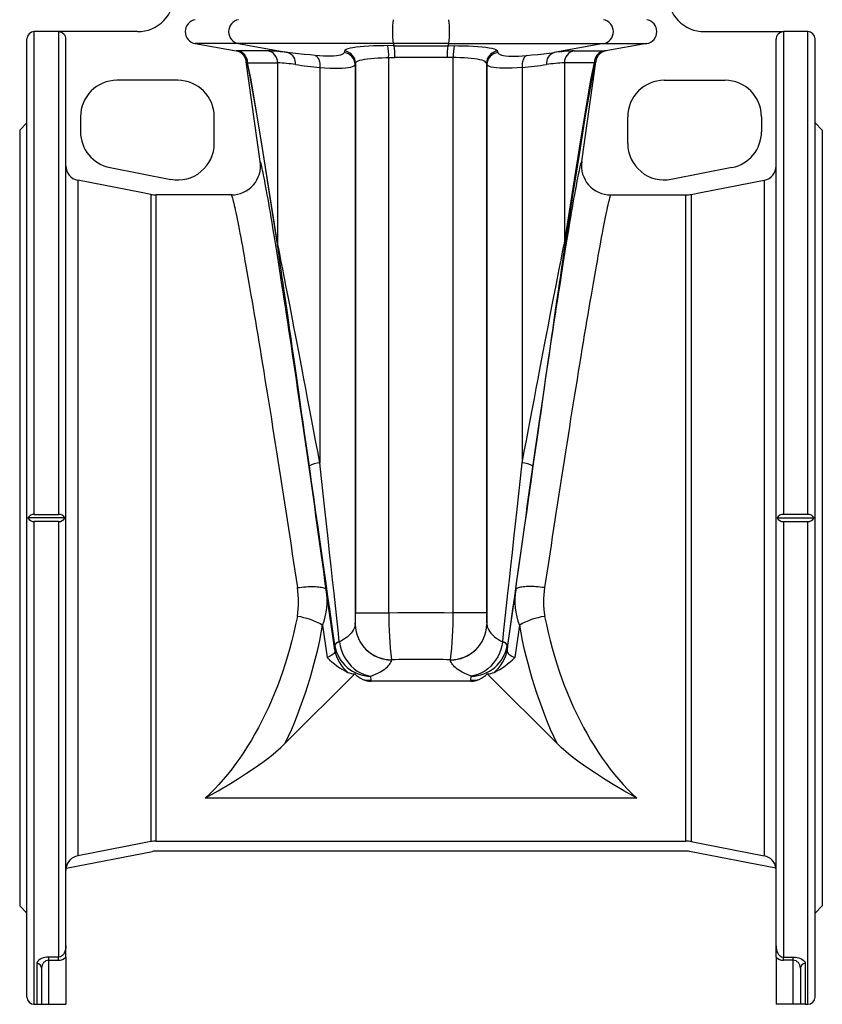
# Model space of a CAD drawing. Extents: x -4 to 1411, y -90 to 1805.
# Tile 2 of 9: x 36 to 366, y 483 to 888. Entities that reach past the tile are written whole.
import ezdxf

# ---------------------------------------------------------------- set-up
doc = ezdxf.new("R2010")
doc.units = 0
doc.layers.get('0').update_dxf_attribs({"linetype": 'CONTINUOUS'})

msp = doc.modelspace()

# ---------------------------------------------------------------- linework, layer by layer
at = {"color": 7, "linetype": 'CONTINUOUS'}
for p, q in [((51.62, 883.09), (41.62, 883.09)), ((41.62, 684.58), (41.62, 883.09)), ((51.62, 883.09), (51.62, 883)), ((84.08, 883.09), (51.62, 883.09)), ((51.62, 883), (51.62, 684.58)), ((317.15, 883.09), (349.62, 883.09)), ((359.62, 883.09), (349.62, 883.09)), ((349.62, 883.09), (349.62, 883)), ((349.62, 883), (349.62, 684.58)), ((359.62, 684.58), (359.62, 883.09)), ((38.62, 486.09), (38.62, 880.09)), ((54.62, 507.09), (54.62, 880)), ((346.62, 507.09), (346.62, 880)), ((362.62, 486.09), (362.62, 880.09)), ((107.78, 878.17), (124.63, 875.19)), ((125.56, 878.17), (107.78, 878.17)), ((137.6, 875.21), (125.22, 875.21)), ((189.23, 878.17), (125.56, 878.17)), ((125.56, 878.17), (145.88, 874.48)), ((169.14, 875.05), (169, 874.47)), ((189.58, 877.33), (186.96, 877.34)), ((212.01, 878.17), (189.23, 878.17)), ((189.23, 878.17), (189.58, 877.33)), ((189.58, 877.33), (211.66, 877.33)), ((212.01, 878.17), (211.66, 877.33)), ((211.66, 877.33), (214.27, 877.34)), ((212.01, 878.17), (275.68, 878.17)), ((232.09, 875.05), (232.23, 874.47)), ((275.68, 878.17), (255.36, 874.48)), ((263.63, 875.21), (276.02, 875.21)), ((275.68, 878.17), (293.46, 878.17)), ((293.46, 878.17), (276.61, 875.19)), ((128.73, 870.89), (128.74, 870.75)), ((134.52, 829.63), (128.74, 870.75)), ((187.33, 872.41), (189.89, 872.41)), ((187.33, 644.1), (187.33, 872.41)), ((211.35, 872.41), (189.89, 872.41)), ((213.91, 872.41), (211.35, 872.41)), ((213.91, 644.1), (213.91, 872.41)), ((266.71, 829.63), (272.49, 870.75)), ((272.51, 870.89), (272.49, 870.75)), ((129.34, 870.29), (141.65, 870.29)), ((141.65, 870.29), (141.65, 796.17)), ((159.03, 868.38), (159.03, 705.83)), ((173.56, 869.55), (173.72, 870.13)), ((173.56, 869.55), (173.56, 639.22)), ((173.72, 870.13), (173.72, 644.1)), ((227.51, 870.13), (227.51, 644.1)), ((227.68, 869.55), (227.51, 870.13)), ((227.68, 869.55), (227.68, 639.22)), ((242.21, 868.38), (242.21, 705.83)), ((259.59, 870.29), (259.59, 796.17)), ((271.9, 870.29), (259.59, 870.29)), ((100.62, 863.09), (75.62, 863.09)), ((300.62, 863.09), (325.62, 863.09)), ((60.62, 848.09), (60.62, 841.95)), ((115.62, 837.09), (115.62, 848.09)), ((285.62, 837.09), (285.62, 848.09)), ((340.62, 848.09), (340.62, 841.95)), ((38.62, 845.59), (35.62, 842.59)), ((35.62, 842.59), (35.62, 523.59)), ((365.62, 842.59), (362.62, 845.59)), ((365.62, 842.59), (365.62, 523.59)), ((72.76, 827.22), (97.76, 822.36)), ((328.48, 827.22), (303.48, 822.36)), ((59.47, 822.02), (59.47, 544.16)), ((341.76, 822.02), (341.76, 544.16)), ((89.5, 816.17), (89.5, 550)), ((122.65, 815.95), (91.79, 815.95)), ((91.79, 550.22), (91.79, 815.95)), ((278.59, 815.95), (309.45, 815.95)), ((309.45, 550.22), (309.45, 815.95)), ((311.74, 816.17), (311.74, 550)), ((41.62, 684.58), (51.62, 684.58)), ((359.62, 684.58), (349.62, 684.58)), ((54.22, 683.09), (39.02, 683.09)), ((51.62, 681.59), (41.62, 681.59)), ((41.62, 483.09), (41.62, 681.59)), ((51.62, 681.59), (51.62, 502.49)), ((347.02, 683.09), (362.22, 683.09)), ((349.62, 681.59), (359.62, 681.59)), ((349.62, 681.59), (349.62, 502.49)), ((359.62, 483.09), (359.62, 681.59)), ((165.25, 628.77), (161.66, 653.54)), ((235.99, 628.77), (239.58, 653.54)), ((173.72, 644.1), (187.33, 644.1)), ((227.51, 644.1), (213.91, 644.1)), ((160.17, 638.95), (162.09, 625.66)), ((173.56, 639.26), (173.56, 639.22)), ((227.68, 639.26), (227.68, 639.22)), ((241.07, 638.95), (239.14, 625.66)), ((167.05, 632.14), (167.04, 632.23)), ((234.19, 632.14), (234.2, 632.23)), ((165.09, 630.84), (165.14, 630.58)), ((165.09, 630.84), (165.25, 628.77)), ((236.14, 630.84), (235.99, 628.77)), ((236.14, 630.84), (236.1, 630.58)), ((188.54, 624.73), (188.55, 624.77)), ((212.7, 624.73), (212.69, 624.77)), ((173.36, 618.98), (144.83, 590.45)), ((180.1, 616.37), (179.98, 618.01)), ((221.14, 615.97), (180.1, 615.97)), ((221.14, 616.37), (221.26, 618.01)), ((227.88, 618.98), (256.41, 590.45)), ((289.35, 567.91), (111.89, 567.91)), ((91.79, 550.22), (309.45, 550.22)), ((54.67, 539.02), (90.26, 545.94)), ((309.45, 546.09), (91.79, 546.09)), ((346.57, 539.02), (310.98, 545.94)), ((35.62, 523.59), (38.62, 520.59)), ((362.62, 520.59), (365.62, 523.59)), ((54.62, 502.47), (54.62, 507.09)), ((346.62, 502.47), (346.62, 507.09)), ((51.62, 502.49), (47.62, 502.49)), ((47.62, 501.2), (47.62, 502.49)), ((51.62, 501.2), (51.62, 502.49)), ((54.62, 502.47), (54.62, 483.09)), ((346.62, 502.47), (346.62, 483.09)), ((349.62, 502.49), (353.62, 502.49)), ((349.62, 501.2), (349.62, 502.49)), ((353.62, 501.2), (353.62, 502.49)), ((42.62, 499.82), (42.62, 483.09)), ((47.62, 501.2), (51.62, 501.2)), ((47.62, 483.09), (47.62, 501.2)), ((353.62, 501.2), (349.62, 501.2)), ((353.62, 483.09), (353.62, 501.2)), ((358.62, 499.82), (358.62, 483.09)), ((44.62, 497.99), (44.62, 483.09)), ((356.62, 497.99), (356.62, 483.09)), ((41.62, 483.09), (42.62, 483.09)), ((42.62, 483.09), (44.55, 483.09)), ((44.62, 483.09), (47.62, 483.09)), ((47.62, 483.09), (54.62, 483.09)), ((353.62, 483.09), (346.62, 483.09)), ((356.62, 483.09), (353.62, 483.09)), ((358.62, 483.09), (356.69, 483.09)), ((358.62, 483.09), (359.62, 483.09))]:
    msp.add_line(p, q, dxfattribs=at)
for points in [[(186.96, 877.34), (185.38, 877.33), (183.22, 877.3), (181.13, 877.24), (179.15, 877.15), (177.27, 877.03), (175.54, 876.88), (173.99, 876.7), (172.61, 876.49), (171.45, 876.25), (170.51, 875.98), (169.81, 875.69), (169.35, 875.38), (169.14, 875.05)], [(214.27, 877.34), (215.86, 877.33), (218.02, 877.3), (220.1, 877.24), (222.09, 877.15), (223.97, 877.03), (225.7, 876.88), (227.25, 876.7), (228.63, 876.49), (229.79, 876.25), (230.73, 875.98), (231.43, 875.69), (231.89, 875.38), (232.09, 875.05)], [(128.73, 870.89), (128.82, 870.94), (128.95, 870.86), (129.11, 870.64), (129.34, 870.29)], [(128.74, 870.75), (129.14, 870.08), (130.02, 866), (131.38, 858.53), (133.21, 847.66), (135.52, 833.4), (138.3, 815.77), (141.55, 794.78)], [(157.05, 873.31), (155.02, 873.51), (152.52, 873.76), (150.18, 874), (147.94, 874.24), (145.88, 874.48)], [(169, 874.47), (168.86, 874.19), (168.57, 873.92), (168.13, 873.68), (167.54, 873.47), (166.76, 873.28), (165.82, 873.14), (164.7, 873.04), (163.42, 872.99), (162.03, 872.99), (160.52, 873.05), (158.84, 873.15), (157.05, 873.31)], [(157.05, 873.31), (157.36, 873.18), (157.65, 872.99), (157.92, 872.74), (158.17, 872.42), (158.4, 872.05), (158.59, 871.62), (158.75, 871.16), (158.88, 870.65), (158.98, 870.11), (159.03, 869.55), (159.05, 868.97), (159.03, 868.38)], [(173.72, 870.13), (173.89, 870.46), (174.25, 870.77), (174.79, 871.06), (175.51, 871.32), (176.4, 871.56), (177.45, 871.77), (178.64, 871.95), (179.96, 872.11), (181.39, 872.23), (182.9, 872.32), (184.48, 872.38), (186.12, 872.41), (187.33, 872.41)], [(227.51, 870.13), (227.34, 870.46), (226.99, 870.77), (226.45, 871.06), (225.73, 871.32), (224.83, 871.56), (223.78, 871.77), (222.6, 871.95), (221.28, 872.11), (219.85, 872.23), (218.34, 872.32), (216.75, 872.38), (215.12, 872.41), (213.91, 872.41)], [(232.23, 874.47), (232.38, 874.19), (232.66, 873.92), (233.11, 873.68), (233.7, 873.47), (234.48, 873.28), (235.41, 873.14), (236.54, 873.04), (237.82, 872.99), (239.2, 872.99), (240.71, 873.05), (242.39, 873.15), (244.18, 873.31)], [(244.18, 873.31), (243.88, 873.18), (243.59, 872.99), (243.32, 872.74), (243.07, 872.42), (242.84, 872.05), (242.65, 871.62), (242.48, 871.16), (242.36, 870.65), (242.26, 870.11), (242.21, 869.55), (242.19, 868.97), (242.21, 868.38)], [(244.18, 873.31), (246.22, 873.51), (248.71, 873.76), (251.06, 874), (253.3, 874.24), (255.36, 874.48)], [(272.49, 870.75), (272.09, 870.08), (271.22, 866), (269.86, 858.53), (268.03, 847.66), (265.72, 833.4), (262.94, 815.77), (259.69, 794.78)], [(272.51, 870.89), (272.41, 870.94), (272.29, 870.86), (272.13, 870.64), (271.9, 870.29)], [(141.65, 796.17), (137.98, 819.5), (134.91, 838.59), (132.44, 853.43), (130.59, 864), (129.34, 870.29)], [(159.03, 868.38), (161.12, 868.23), (163.09, 868.13), (164.97, 868.07), (166.69, 868.07), (168.2, 868.11), (169.54, 868.21), (170.72, 868.35), (171.71, 868.54), (172.43, 868.75), (172.98, 868.99), (173.36, 869.26), (173.56, 869.55)], [(242.21, 868.38), (240.12, 868.23), (238.15, 868.13), (236.27, 868.07), (234.55, 868.07), (233.04, 868.11), (231.7, 868.21), (230.51, 868.35), (229.53, 868.54), (228.81, 868.75), (228.26, 868.99), (227.88, 869.26), (227.68, 869.55)], [(259.59, 796.17), (263.26, 819.5), (266.33, 838.59), (268.79, 853.43), (270.65, 864), (271.9, 870.29)], [(161.66, 653.54), (161.14, 657.3), (160.63, 661.07), (160.1, 664.86), (159.58, 668.66), (159.05, 672.48), (158.52, 676.3), (157.98, 680.13), (157.44, 683.97), (156.9, 687.8), (156.36, 691.63), (155.82, 695.46), (155.28, 699.28), (154.74, 703.08), (154.19, 706.88), (153.65, 710.66), (153.11, 714.42), (152.57, 718.16), (152.03, 721.88), (151.49, 725.58), (150.96, 729.24), (150.42, 732.87), (149.9, 736.47), (149.37, 740.03), (148.85, 743.56), (148.33, 747.04), (147.82, 750.48), (147.31, 753.88), (146.81, 757.22), (146.31, 760.52), (145.82, 763.76), (145.33, 766.94), (144.85, 770.07), (144.38, 773.14), (143.92, 776.15), (143.46, 779.09), (143.01, 781.97), (142.57, 784.78), (142.14, 787.52), (141.71, 790.19), (141.3, 792.79), (140.89, 795.31), (140.5, 797.75), (140.11, 800.11), (139.74, 802.39), (139.37, 804.59), (139.02, 806.71), (138.68, 808.74), (138.34, 810.68), (138.02, 812.54), (137.72, 814.31), (137.42, 815.98), (137.14, 817.57), (136.86, 819.06), (136.6, 820.46), (136.36, 821.76), (136.12, 822.97), (135.9, 824.08), (135.7, 825.09), (135.5, 826.01), (135.32, 826.83), (135.15, 827.54), (135, 828.16), (134.86, 828.68), (134.73, 829.1), (134.62, 829.41), (134.52, 829.63)], [(239.58, 653.54), (240.09, 657.3), (240.61, 661.07), (241.13, 664.86), (241.66, 668.66), (242.19, 672.48), (242.72, 676.3), (243.26, 680.13), (243.8, 683.97), (244.33, 687.8), (244.88, 691.63), (245.42, 695.46), (245.96, 699.28), (246.5, 703.08), (247.05, 706.88), (247.59, 710.66), (248.13, 714.42), (248.67, 718.16), (249.21, 721.88), (249.75, 725.58), (250.28, 729.24), (250.81, 732.87), (251.34, 736.47), (251.87, 740.03), (252.39, 743.56), (252.91, 747.04), (253.42, 750.48), (253.93, 753.88), (254.43, 757.22), (254.93, 760.52), (255.42, 763.76), (255.91, 766.94), (256.39, 770.07), (256.86, 773.14), (257.32, 776.15), (257.78, 779.09), (258.23, 781.97), (258.67, 784.78), (259.1, 787.52), (259.53, 790.19), (259.94, 792.79), (260.35, 795.31), (260.74, 797.75), (261.13, 800.11), (261.5, 802.39), (261.87, 804.59), (262.22, 806.71), (262.56, 808.74), (262.89, 810.68), (263.21, 812.54), (263.52, 814.31), (263.82, 815.98), (264.1, 817.57), (264.37, 819.06), (264.63, 820.46), (264.88, 821.76), (265.11, 822.97), (265.34, 824.08), (265.54, 825.09), (265.74, 826.01), (265.92, 826.83), (266.09, 827.54), (266.24, 828.16), (266.38, 828.68), (266.5, 829.1), (266.62, 829.41), (266.71, 829.63)], [(89.5, 816.17), (85.52, 816.95), (59.47, 822.02)], [(311.74, 816.17), (315.72, 816.95), (341.76, 822.02)], [(122.65, 815.95), (122.75, 815.75), (122.86, 815.45), (122.99, 815.06), (123.13, 814.58), (123.28, 814.01), (123.45, 813.34), (123.63, 812.59), (123.83, 811.74), (124.04, 810.81), (124.26, 809.78), (124.49, 808.67), (124.74, 807.47), (125, 806.18), (125.27, 804.81), (125.56, 803.35), (125.85, 801.81), (126.16, 800.19), (126.48, 798.48), (126.82, 796.7), (127.16, 794.83), (127.51, 792.89), (127.88, 790.87), (128.25, 788.77), (128.64, 786.6), (129.03, 784.36), (129.44, 782.05), (129.85, 779.67), (130.28, 777.22), (130.71, 774.71), (131.15, 772.13), (131.6, 769.5), (132.05, 766.8), (132.52, 764.04), (132.99, 761.22), (133.47, 758.35), (133.95, 755.43), (134.44, 752.46), (134.94, 749.44), (135.44, 746.38), (135.95, 743.27), (136.47, 740.11), (136.98, 736.92), (137.5, 733.69), (138.03, 730.43), (138.56, 727.13), (139.09, 723.8), (139.62, 720.44), (140.16, 717.06), (140.7, 713.65), (141.24, 710.23), (141.78, 706.78), (142.32, 703.32), (142.86, 699.84), (143.41, 696.35), (143.95, 692.85), (144.49, 689.35), (145.03, 685.84), (145.57, 682.32), (146.1, 678.81), (146.64, 675.31), (147.17, 671.8), (147.7, 668.31), (148.22, 664.82), (148.75, 661.35), (149.26, 657.9), (149.78, 654.46)], [(278.59, 815.95), (278.49, 815.75), (278.38, 815.45), (278.25, 815.06), (278.11, 814.58), (277.95, 814.01), (277.79, 813.34), (277.6, 812.59), (277.41, 811.74), (277.2, 810.81), (276.98, 809.78), (276.74, 808.67), (276.5, 807.47), (276.24, 806.18), (275.96, 804.81), (275.68, 803.35), (275.38, 801.81), (275.07, 800.19), (274.75, 798.48), (274.42, 796.7), (274.08, 794.83), (273.73, 792.89), (273.36, 790.87), (272.99, 788.77), (272.6, 786.6), (272.21, 784.36), (271.8, 782.05), (271.39, 779.67), (270.96, 777.22), (270.53, 774.71), (270.09, 772.13), (269.64, 769.5), (269.18, 766.8), (268.72, 764.04), (268.25, 761.22), (267.77, 758.35), (267.28, 755.43), (266.79, 752.46), (266.3, 749.44), (265.79, 746.38), (265.29, 743.27), (264.77, 740.11), (264.26, 736.92), (263.73, 733.69), (263.21, 730.43), (262.68, 727.13), (262.15, 723.8), (261.62, 720.44), (261.08, 717.06), (260.54, 713.65), (260, 710.23), (259.46, 706.78), (258.92, 703.32), (258.38, 699.84), (257.83, 696.35), (257.29, 692.85), (256.75, 689.35), (256.21, 685.84), (255.67, 682.32), (255.13, 678.81), (254.6, 675.31), (254.07, 671.8), (253.54, 668.31), (253.01, 664.82), (252.49, 661.35), (251.97, 657.9), (251.46, 654.46)], [(141.55, 794.78), (141.72, 793.67), (141.91, 792.41), (142.12, 791.02), (142.35, 789.47), (142.6, 787.79), (142.86, 785.96), (143.15, 784), (143.46, 781.89), (143.79, 779.65), (144.14, 777.27), (144.5, 774.76), (144.89, 772.12), (145.29, 769.34), (145.71, 766.44), (146.15, 763.41), (146.6, 760.26), (147.07, 756.98), (147.56, 753.59), (148.06, 750.08), (148.58, 746.45), (149.12, 742.71), (149.67, 738.86), (150.24, 734.9), (150.82, 730.84), (151.41, 726.67), (152.02, 722.41), (152.64, 718.05), (153.28, 713.6), (153.92, 709.06), (154.58, 704.44)], [(159.03, 705.83), (158.15, 710.45), (157.29, 714.99), (156.45, 719.45), (155.62, 723.8), (154.81, 728.07), (154.01, 732.23), (153.24, 736.29), (152.49, 740.25), (151.75, 744.1), (151.04, 747.84), (150.34, 751.47), (149.67, 754.98), (149.02, 758.38), (148.39, 761.65), (147.78, 764.8), (147.2, 767.83), (146.64, 770.74), (146.11, 773.51), (145.59, 776.15), (145.11, 778.66), (144.64, 781.04), (144.21, 783.28), (143.8, 785.39), (143.41, 787.35), (143.05, 789.18), (142.72, 790.86), (142.41, 792.41), (142.13, 793.81), (141.88, 795.06), (141.65, 796.17)], [(242.21, 705.83), (243.09, 710.45), (243.95, 714.99), (244.79, 719.45), (245.62, 723.8), (246.43, 728.07), (247.22, 732.23), (248, 736.29), (248.75, 740.25), (249.49, 744.1), (250.2, 747.84), (250.9, 751.47), (251.57, 754.98), (252.22, 758.38), (252.85, 761.65), (253.45, 764.8), (254.04, 767.83), (254.6, 770.74), (255.13, 773.51), (255.64, 776.15), (256.13, 778.66), (256.59, 781.04), (257.03, 783.28), (257.44, 785.39), (257.83, 787.35), (258.19, 789.18), (258.52, 790.86), (258.83, 792.41), (259.11, 793.81), (259.36, 795.06), (259.59, 796.17)], [(259.69, 794.78), (259.52, 793.67), (259.33, 792.41), (259.12, 791.02), (258.89, 789.47), (258.64, 787.79), (258.37, 785.96), (258.08, 784), (257.78, 781.89), (257.45, 779.65), (257.1, 777.27), (256.74, 774.76), (256.35, 772.12), (255.95, 769.34), (255.53, 766.44), (255.09, 763.41), (254.64, 760.26), (254.17, 756.98), (253.68, 753.59), (253.17, 750.08), (252.65, 746.45), (252.12, 742.71), (251.57, 738.86), (251, 734.9), (250.42, 730.84), (249.83, 726.67), (249.22, 722.41), (248.6, 718.05), (247.96, 713.6), (247.32, 709.06), (246.66, 704.44)], [(167.04, 632.23), (166.52, 636.98), (165.98, 641.9), (165.43, 646.98), (164.86, 652.22), (164.27, 657.62), (163.66, 663.16), (163.04, 668.85), (162.41, 674.68), (161.76, 680.65), (161.1, 686.75), (160.42, 692.99), (159.73, 699.35), (159.03, 705.83)], [(234.2, 632.23), (234.72, 636.98), (235.26, 641.9), (235.81, 646.98), (236.38, 652.22), (236.97, 657.62), (237.58, 663.16), (238.19, 668.85), (238.83, 674.68), (239.48, 680.65), (240.14, 686.75), (240.82, 692.99), (241.51, 699.35), (242.21, 705.83)], [(154.58, 704.44), (155.5, 697.95), (156.41, 691.59), (157.29, 685.36), (158.16, 679.26), (159.02, 673.29), (159.85, 667.46), (160.66, 661.77), (161.45, 656.22), (162.23, 650.83), (162.98, 645.59), (163.7, 640.51), (164.41, 635.59), (165.09, 630.84)], [(246.66, 704.44), (245.74, 697.95), (244.83, 691.59), (243.94, 685.36), (243.07, 679.26), (242.22, 673.29), (241.39, 667.46), (240.58, 661.77), (239.78, 656.22), (239.01, 650.83), (238.26, 645.59), (237.53, 640.51), (236.83, 635.59), (236.14, 630.84)], [(149.78, 654.46), (150.68, 654.57), (151.58, 654.66), (152.47, 654.74), (153.35, 654.8), (154.2, 654.85), (155.03, 654.88), (155.82, 654.89), (156.59, 654.88), (157.31, 654.85), (157.99, 654.81), (158.62, 654.75), (159.2, 654.68), (159.72, 654.59), (160.19, 654.48), (160.6, 654.36), (160.94, 654.22), (161.22, 654.07), (161.44, 653.9), (161.58, 653.73), (161.66, 653.54)], [(251.46, 654.46), (250.56, 654.57), (249.66, 654.66), (248.77, 654.74), (247.89, 654.8), (247.04, 654.85), (246.21, 654.88), (245.41, 654.89), (244.65, 654.88), (243.93, 654.85), (243.25, 654.81), (242.62, 654.75), (242.04, 654.68), (241.51, 654.59), (241.05, 654.48), (240.64, 654.36), (240.3, 654.22), (240.02, 654.07), (239.8, 653.9), (239.66, 653.73), (239.58, 653.54)], [(187.33, 644.1), (191.12, 644.17), (194.92, 644.22), (198.72, 644.24), (202.52, 644.24), (206.32, 644.22), (210.12, 644.17), (213.91, 644.1)], [(149.78, 642.6), (149.08, 639.28), (148.32, 635.98), (147.51, 632.72), (146.65, 629.5), (145.74, 626.31), (144.77, 623.16), (143.75, 620.05), (142.68, 616.99), (141.56, 613.97), (140.38, 611), (139.16, 608.08), (137.9, 605.21), (136.58, 602.4), (135.22, 599.64), (133.81, 596.94), (132.36, 594.3), (130.87, 591.72), (129.33, 589.21), (127.75, 586.76), (126.14, 584.37), (124.48, 582.06), (122.78, 579.82), (121.05, 577.64), (119.29, 575.54), (117.49, 573.52), (115.65, 571.57), (113.79, 569.7), (111.89, 567.91)], [(251.46, 642.6), (252.16, 639.28), (252.92, 635.98), (253.72, 632.72), (254.59, 629.5), (255.5, 626.31), (256.47, 623.16), (257.49, 620.05), (258.56, 616.99), (259.68, 613.97), (260.85, 611), (262.07, 608.08), (263.34, 605.21), (264.66, 602.4), (266.02, 599.64), (267.43, 596.94), (268.88, 594.3), (270.37, 591.72), (271.91, 589.21), (273.49, 586.76), (275.1, 584.37), (276.76, 582.06), (278.45, 579.82), (280.19, 577.64), (281.95, 575.54), (283.75, 573.52), (285.59, 571.57), (287.45, 569.7), (289.35, 567.91)], [(173.56, 639.22), (173.46, 638.63), (173.29, 638.05), (173.05, 637.47), (172.74, 636.89), (172.37, 636.32), (171.92, 635.76), (171.42, 635.21), (170.84, 634.67), (170.21, 634.14), (169.51, 633.62), (168.75, 633.11), (167.93, 632.62), (167.05, 632.14)], [(227.68, 639.22), (227.78, 638.63), (227.95, 638.05), (228.19, 637.47), (228.5, 636.89), (228.87, 636.32), (229.31, 635.76), (229.82, 635.21), (230.4, 634.67), (231.03, 634.14), (231.73, 633.62), (232.49, 633.11), (233.31, 632.62), (234.19, 632.14)], [(167.05, 632.14), (167.35, 630.55), (167.79, 628.98), (168.38, 627.45), (169.09, 626), (169.93, 624.63), (170.89, 623.35), (171.97, 622.16), (173.15, 621.09), (174.41, 620.16), (175.79, 619.35), (177.24, 618.71), (178.72, 618.26), (179.95, 618.02), (179.98, 618.01)], [(234.19, 632.14), (233.89, 630.55), (233.45, 628.98), (232.86, 627.45), (232.15, 626), (231.31, 624.63), (230.35, 623.35), (229.27, 622.16), (228.09, 621.09), (226.83, 620.16), (225.44, 619.35), (224, 618.71), (222.52, 618.26), (221.28, 618.02), (221.26, 618.01)], [(165.25, 628.77), (165.24, 628.42), (165.16, 628.08), (165.02, 627.74), (164.8, 627.41), (164.52, 627.09), (164.16, 626.78), (163.74, 626.48), (163.26, 626.2), (162.71, 625.92), (162.09, 625.66)], [(235.99, 628.77), (236, 628.42), (236.07, 628.08), (236.22, 627.74), (236.44, 627.41), (236.72, 627.09), (237.08, 626.78), (237.5, 626.48), (237.98, 626.2), (238.53, 625.92), (239.14, 625.66)], [(179.98, 618.01), (180.98, 618.41), (181.93, 618.82), (182.82, 619.23), (183.65, 619.66), (184.42, 620.09), (185.12, 620.53), (185.76, 620.98), (186.34, 621.44), (186.86, 621.89), (187.3, 622.36), (187.69, 622.83), (188, 623.3), (188.25, 623.77), (188.43, 624.25), (188.54, 624.73)], [(221.26, 618.01), (220.26, 618.41), (219.31, 618.82), (218.42, 619.23), (217.59, 619.66), (216.82, 620.09), (216.12, 620.53), (215.47, 620.98), (214.9, 621.44), (214.38, 621.89), (213.93, 622.36), (213.55, 622.83), (213.24, 623.3), (212.99, 623.77), (212.81, 624.25), (212.7, 624.73)], [(180.1, 615.97), (180.11, 616.17), (180.1, 616.37)], [(221.14, 615.97), (221.13, 616.17), (221.14, 616.37)], [(111.89, 567.91), (111.95, 567.94), (117.17, 570.93), (122.29, 573.96), (125.63, 576.02), (128.91, 578.1), (132.08, 580.22), (135.56, 582.68), (138.86, 585.19), (140.96, 586.91), (142.96, 588.67), (144.83, 590.45)], [(289.35, 567.91), (289.29, 567.94), (284.07, 570.93), (278.95, 573.96), (275.6, 576.02), (272.33, 578.1), (269.15, 580.22), (265.68, 582.68), (262.38, 585.19), (260.28, 586.91), (258.28, 588.67), (256.41, 590.45)], [(89.5, 550), (85.4, 549.21), (59.47, 544.16)], [(311.74, 550), (315.83, 549.21), (341.76, 544.16)], [(54.62, 507.09), (54.58, 506.35), (54.47, 505.62), (54.24, 504.84), (53.9, 504.08), (53.58, 503.59), (53.16, 503.13), (52.83, 502.87), (52.44, 502.66), (51.84, 502.5), (51.62, 502.49)], [(346.62, 507.09), (346.66, 506.35), (346.77, 505.62), (346.99, 504.84), (347.34, 504.08), (347.66, 503.59), (348.08, 503.13), (348.41, 502.87), (348.8, 502.66), (349.4, 502.5), (349.62, 502.49)], [(47.62, 502.49), (47.09, 502.47), (46.58, 502.43), (45.91, 502.32), (45.29, 502.17), (44.62, 501.93), (44.04, 501.66), (43.45, 501.26), (43.01, 500.83), (42.72, 500.33), (42.62, 499.82)], [(353.62, 502.49), (354.14, 502.47), (354.66, 502.43), (355.33, 502.32), (355.95, 502.17), (356.62, 501.93), (357.19, 501.66), (357.79, 501.26), (358.23, 500.83), (358.52, 500.33), (358.62, 499.82)]]:
    msp.add_lwpolyline(points, dxfattribs=at)
for centre, radius, start, end in [((84.08, 898.09), 15, 270, 2.0027), ((317.15, 898.09), 15, 177.9973, 270), ((108.65, 883.09), 5, 100.0015, 259.9985), ((126.54, 883.09), 5.02, 101.2804, 258.7196), ((222.75, 883.09), 33.89, 171.6447, 188.3553), ((178.48, 883.09), 33.89, 351.6447, 8.3553), ((274.7, 883.09), 5.02, 281.2804, 78.7196), ((292.59, 883.09), 5, 280.0015, 79.9985), ((41.62, 880.09), 3, 90, 180), ((51.62, 880), 3, 359.9855, 89.9883), ((349.62, 880), 3, 90.0117, 180.0145), ((359.62, 880.09), 3, 0, 90), ((125.3, 864.69), 10.53, 90.4532, 93.6248), ((123.76, 870.27), 5, 7.1845, 80.0032), ((124.34, 870.29), 5, 359.9774, 79.9586), ((133.78, 784.87), 90.42, 82.3132, 87.5783), ((136.68, 870.33), 4.98, 359.5948, 79.2427), ((168.72, 870.07), 5, 0.7084, 85.1632), ((166.51, 873.35), 20.83, 357.4054, 11.0165), ((164.2, 873.27), 25.7, 358.0706, 9.0848), ((237.04, 873.27), 25.7, 170.9152, 181.9294), ((234.72, 873.35), 20.83, 168.9835, 182.5946), ((232.52, 870.07), 5, 94.8368, 179.2916), ((267.46, 784.87), 90.42, 92.4217, 97.6868), ((264.56, 870.33), 4.98, 100.7573, 180.4052), ((276.89, 870.29), 5, 100.0414, 180.0226), ((277.47, 870.27), 5, 99.9968, 172.8155), ((275.94, 864.69), 10.53, 86.3752, 89.5468), ((144.5, 870.15), 4.55, 352.5592, 72.3768), ((168.55, 869.49), 5, 0.6822, 84.8168), ((232.69, 869.49), 5, 95.1832, 179.3178), ((256.74, 870.15), 4.55, 107.6232, 187.4408), ((138.28, 799), 71.37, 81.3518, 87.2918), ((202.26, 1280.43), 414.31, 262.6159, 264.0109), ((198.98, 1280.43), 414.31, 275.9891, 277.3841), ((262.96, 799), 71.37, 92.7082, 98.6482), ((75.62, 848.09), 15, 90, 180), ((100.62, 848.09), 15, 0, 90), ((300.62, 848.09), 15, 90, 180), ((325.62, 848.09), 15, 0, 90), ((75.62, 841.95), 15, 180, 259), ((325.62, 841.95), 15, 281, 0), ((100.62, 837.09), 15, 259, 0), ((300.62, 837.09), 15, 180, 281), ((60.62, 827.91), 6, 179.9836, 258.966), ((122.65, 827.95), 12, 270.026, 8.0293), ((278.59, 827.95), 12, 171.9707, 269.974), ((340.61, 827.91), 6, 281.034, 0.0164), ((91.79, 827.94), 11.99, 258.9882, 270.0006), ((309.45, 827.94), 11.99, 269.9994, 281.0118), ((145.27, 795.19), 3.75, 164.9322, 186.4014), ((255.97, 795.19), 3.75, 353.5986, 15.0678), ((160.19, 694.32), 11.57, 95.7363, 118.9929), ((241.05, 694.32), 11.57, 61.0071, 84.2637), ((41.62, 681.58), 3, 89.9293, 149.8858), ((51.62, 681.59), 3, 30.0843, 90.1006), ((349.61, 681.59), 3, 89.8994, 149.9157), ((359.62, 681.58), 3, 30.1142, 90.0707), ((41.61, 684.59), 3, 210.0791, 270.1058), ((51.62, 684.59), 3, 269.9295, 329.8856), ((349.62, 684.59), 3, 210.1144, 270.0705), ((359.62, 684.59), 3, 269.8942, 329.9209), ((115.96, 648.53), 34.33, 350.0492, 9.9338), ((132.98, 649.1), 29.02, 339.525, 8.8098), ((268.26, 649.1), 29.02, 171.1902, 200.475), ((285.28, 648.53), 34.33, 170.0662, 189.9508), ((125.26, 643.31), 48.47, 355.201, 0.9346), ((327.15, 643.23), 139.82, 179.6418, 187.5866), ((74.09, 643.23), 139.82, 352.4134, 0.3582), ((275.98, 643.31), 48.47, 179.0654, 184.799), ((146.4, 616.4), 26.41, 58.5972, 82.668), ((254.83, 616.4), 26.41, 97.332, 121.4028), ((-31.01, 672.74), 194.15, 334.9217, 349.9751), ((188.51, 639.72), 14.95, 181.7766, 270.1548), ((188.5, 639.68), 14.95, 181.7766, 270.1548), ((212.73, 639.72), 14.95, 269.8452, 358.2234), ((212.74, 639.68), 14.95, 269.8452, 358.2234), ((432.25, 672.74), 194.15, 190.0249, 205.0783), ((167.48, 629.56), 2.7, 99.3057, 151.821), ((167.63, 629.48), 2.72, 102.1926, 156.2172), ((233.61, 629.48), 2.72, 23.7828, 77.8074), ((233.76, 629.56), 2.7, 28.179, 80.6943), ((180.2, 633.32), 15.31, 190.3207, 269.1876), ((179.39, 630.87), 14.29, 188.4565, 232.0236), ((221.04, 633.32), 15.31, 270.8124, 349.6793), ((221.85, 630.87), 14.29, 307.9764, 351.5435), ((183.44, 646.63), 29.92, 224.4905, 244.5727), ((200.62, 163.41), 461.51, 88.5011, 91.4989), ((217.8, 646.63), 29.92, 295.4273, 315.5095), ((173.88, 627.73), 8.76, 247.9957, 266.6063), ((227.36, 627.73), 8.76, 273.3937, 292.0043), ((181.85, 627.95), 12.35, 226.5544, 245.2602), ((180.15, 624.24), 8.27, 245.1705, 269.6486), ((180.02, 631.84), 15.47, 257.5286, 270.295), ((221.09, 624.24), 8.27, 270.3514, 294.8295), ((221.22, 631.84), 15.47, 269.705, 282.4714), ((219.39, 627.95), 12.35, 294.7398, 313.4456), ((91.79, 538.24), 11.99, 89.9997, 101.0116), ((309.45, 538.24), 11.99, 78.9884, 90.0003), ((60.62, 538.27), 6, 101.0277, 172.7897), ((91.79, 538.09), 8, 90, 101), ((309.45, 538.09), 8, 79, 90), ((340.62, 538.27), 6, 7.2103, 78.9723), ((60.62, 538.14), 6, 171.525, 180), ((340.62, 538.14), 6, 0, 8.4704), ((51.53, 505.58), 4.38, 271.1427, 314.7955), ((349.71, 505.58), 4.38, 225.2045, 268.8573), ((42.7, 497.9), 1.92, 2.6096, 92.391), ((47.75, 498.07), 3.14, 92.474, 181.3683), ((353.48, 498.07), 3.14, 358.6317, 87.526), ((358.54, 497.9), 1.92, 87.609, 177.3904), ((41.62, 486.09), 3, 180, 270), ((359.62, 486.09), 3, 270, 0)]:
    msp.add_arc(centre, radius, start, end, dxfattribs=at)

doc.saveas('drawing.dxf')
